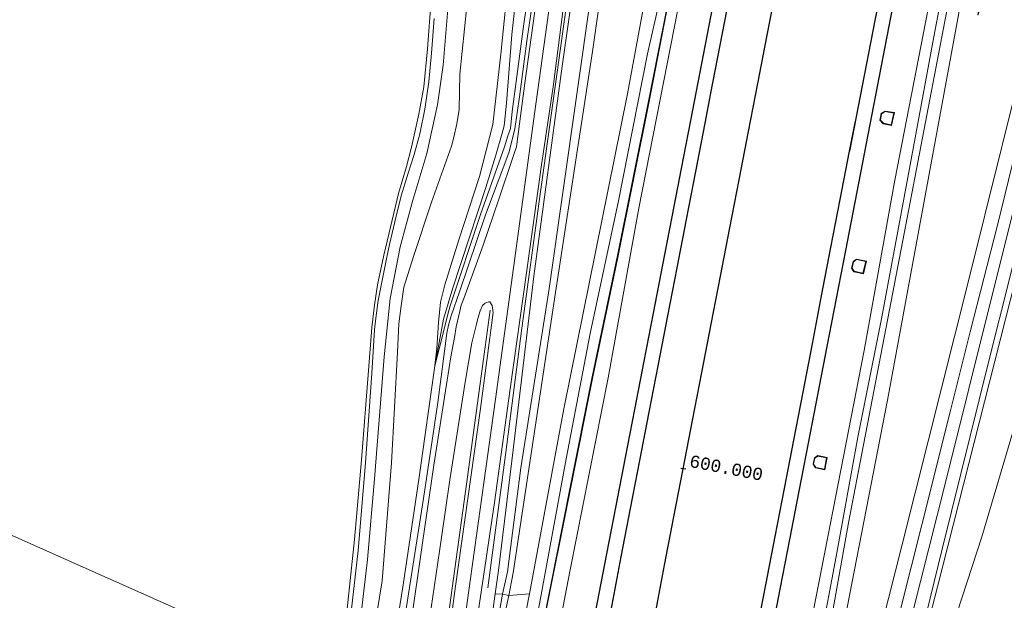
# Model space of a CAD drawing. Extents: x 176032 to 190000, y 318229 to 352878.
# Tile 61 of 184: x 176924 to 177125, y 320336 to 320455. Entities that reach past the tile are written whole.
import ezdxf

# ---------------------------------------------------------------- set-up
doc = ezdxf.new("R2010")
doc.units = 0
for name, color, linetype, lineweight in [('af-b5-muur', 6, 'muur', 18), ('af-bs-haag', 253, 'haag', 18), ('alm-masterstring', 1, 'Continuous', 30), ('bp-b5-bomenstruiken', 253, 'Continuous', 18), ('bp-b5-boom', 253, 'Continuous', 18), ('bp-b5-grasland', 253, 'Continuous', 18), ('dwm-hulplijn', 3, 'Continuous', 30), ('gw-bs-kruinlijn', 253, 'Continuous', 18), ('gw-bs-teenlijn', 253, 'Continuous', 18), ('og-b5-bekleding', 253, 'Continuous', 18), ('og-b5-grond_ingericht', 253, 'Continuous', 18), ('og-b5-water', 253, 'Continuous', 18), ('og-bs-maaiveld', 253, 'Continuous', 18), ('og-bs-terreinafscheiding', 7, 'Continuous', 18), ('SPI DWP', 8, 'Continuous', 30), ('to-xx-view', 1, 'Continuous', 25), ('vh-b5-verh_soort', 253, 'Continuous', 18), ('wh-bs-waterlijn', 253, 'Continuous', 18)]:
    doc.layers.add(name, color=color, linetype=linetype, lineweight=lineweight)
doc.layers.add('viewports', color=7, linetype='Continuous')
doc.styles.add('MSL__001', font='monotxt.shx')
doc.linetypes.add('FENCELINE1', pattern='A,6.35,-2.54,[133,ltypeshp.shx,S=2.54,R=0,X=-2.54,Y=0],-2.54,25.4', length=36.83)
doc.linetypes.add('haag', pattern='A,7,-1.5,[1,RTW.shx,S=0.75,R=45,X=0,Y=0],-1.5', length=10)
doc.linetypes.add('muur', pattern='A,8,-1,[6,RTW.shx,S=0.75,R=90,X=0,Y=0],-1', length=10)

# ---------------------------------------------------------------- blocks, each defined once
blk = doc.blocks.new('x-ref dtb totaal grijs')
at = {"layer": 'af-b5-muur'}
for points in [[(177100.205, 320435.955, 44), (177102.141, 320435.651, 44), (177101.547, 320433.045, 44), (177099.812, 320433.389, 44), (177099.152, 320434.112, 44), (177099.43, 320435.493, 44)], [(177099.864, 320433.481, 45.923), (177101.472, 320433.162, 45.992), (177102.02, 320435.569, 45.962), (177100.225, 320435.851, 45.942), (177099.519, 320435.43, 45.921), (177099.26, 320434.142, 45.923)], [(177094.358, 320405.797, 44), (177096.393, 320405.377, 44), (177095.782, 320402.812, 44), (177093.848, 320403.217, 44), (177093.369, 320403.919, 44), (177093.691, 320405.329, 44)], [(177093.908, 320403.307, 45.983), (177095.708, 320402.93, 46.031), (177096.272, 320405.3, 46.022), (177094.38, 320405.69, 46.018), (177093.78, 320405.269, 46.014), (177093.476, 320403.939, 45.983)], [(177086.467, 320365.734, 44), (177088.376, 320365.388, 44), (177087.931, 320362.855, 44), (177086.029, 320363.249, 44), (177085.541, 320363.982, 44), (177085.806, 320365.304, 44)], [(177086.089, 320363.339, 46.027), (177087.85, 320362.974, 46.022), (177088.261, 320365.308, 46.027), (177086.488, 320365.629, 46.027), (177085.896, 320365.243, 46.027), (177085.647, 320364.003, 46.027)]]:
    blk.add_polyline3d(points, close=True, dxfattribs=at)
at = {"layer": 'af-bs-haag'}
for points in [[(177000.476, 320321.414, 47.611), (177003.342, 320339.764, 48.101), (177006.042, 320356.974, 48.656), (177009.005, 320376.589, 49.19), (177010.864, 320390.689, 49.902), (177011.15, 320392.324, 49.902), (177011.698, 320394.206, 49.902), (177013.431, 320399.115, 50.075), (177018.737, 320414.808, 50.353), (177023.478, 320427.48, 50.826), (177024.15, 320430.081, 50.817), (177024.712, 320432.369, 50.817), (177025.683, 320438.894, 51.026), (177027.245, 320450.723, 51.299), (177029.447, 320465.849, 51.655)], [(177029.839, 320419.014, 50.579), (177035.539, 320459.614, 51.276), (177041.752, 320504.107, 52.636), (177044.077, 320515.867, 52.96), (177045.249, 320520.865, 52.933), (177047.017, 320525.671, 52.953), (177048.912, 320528.818, 52.967), (177052.146, 320532.142, 52.965), (177056.912, 320534.649, 52.917), (177061.251, 320535.562, 53.066), (177070.652, 320534.897, 52.843)], [(177019.222, 320338.788, 48.661), (177022.766, 320365.902, 49.324), (177026.121, 320391.738, 50.172), (177029.839, 320419.014, 50.579)], [(177008.209, 320311.378, 48.023), (177008.499, 320313.538, 47.804), (177011.356, 320334.814, 48.409), (177014.892, 320360.394, 49.216), (177017.399, 320378.954, 49.62), (177019.641, 320395.386, 50.162)], [(177090.355, 320257.685, 47.291), (177096.333, 320281.2, 47.554), (177102.779, 320307.096, 48.153), (177108.828, 320330.868, 48.847), (177110.897, 320338.99, 49.034)]]:
    blk.add_polyline3d(points, dxfattribs=at)
at = {"layer": 'bp-b5-bomenstruiken'}
blk.add_polyline3d([(177126.187, 320498.883, 46.923), (177121.307, 320471.749, 46.303), (177119.119, 320455.477, 46.928), (177123.41, 320466.664, 47.168), (177127.618, 320483.384, 47.224), (177130.167, 320497.59, 47.224), (177134.716, 320496.112, 49.708), (177129.479, 320470.846, 49.282), (177128.396, 320458.961, 49.34), (177134.368, 320481.11, 49.942), (177137.266, 320495.283, 50.099), (177140.74, 320494.154, 52.74), (177131.048, 320456.8, 51.742), (177117.082, 320400.844, 50.18), (177103.612, 320347.384, 48.6), (177096.744, 320320.255, 48.054), (177090.016, 320322.154, 45.401), (177090.091, 320322.54, 45.4), (177100.72, 320377.038, 44.964), (177120.628, 320485.108, 45.05), (177122.737, 320500.004, 44.918)], close=True, dxfattribs=at)
at = {"layer": 'bp-b5-boom'}
for points in [[(177161.162, 320461.12, 46.578), (177156.74, 320442.151, 46.712), (177149.752, 320408.742, 46.812), (177141.143, 320362.801, 46.704), (177130.66, 320312.882, 46.548), (177120.895, 320261.162, 46.252), (177090.355, 320257.685, 47.291), (177097.9, 320274.385, 46.708), (177107.877, 320312.093, 46.76), (177119.969, 320349.189, 46.738), (177132.862, 320392.787, 47.008), (177151.004, 320449.563, 46.83), (177160.243, 320488.038, 46.747)], [(177160.243, 320488.038, 46.747), (177151.004, 320449.563, 46.83), (177132.862, 320392.787, 47.008), (177119.969, 320349.189, 46.738), (177107.877, 320312.093, 46.76), (177097.9, 320274.385, 46.708), (177090.355, 320257.685, 47.291), (177096.333, 320281.2, 47.554), (177102.779, 320307.096, 48.153), (177108.828, 320330.868, 48.847), (177110.897, 320338.99, 49.034), (177126.858, 320401.849, 50.739), (177140.832, 320456.456, 51.972)]]:
    blk.add_polyline3d(points, dxfattribs=at)
for points in [[(177048.01, 320510.078, 49.919), (177040.185, 320459.55, 49.911), (177031.618, 320399.347, 49.025), (177025.944, 320363.228, 47.237), (177023.175, 320342.054, 46.739), (177022.167, 320337.506, 46.986), (177020.71, 320337.548, 47.711), (177021.364, 320342.326, 47.615), (177024.333, 320366.953, 49.182), (177028.557, 320402.341, 50.184), (177034.367, 320445.13, 51.108), (177040.614, 320489.01, 52.102), (177043.094, 320505.786, 52.228), (177044.101, 320510.331, 52.302)], [(177049.482, 320509.93, 49.902), (177046.322, 320488.706, 50.071), (177040.559, 320448.108, 50.466), (177033.007, 320399.016, 49.494), (177024.349, 320341.877, 46.754), (177023.506, 320337.234, 46.613), (177022.167, 320337.506, 46.986), (177023.175, 320342.054, 46.739), (177025.944, 320363.228, 47.237), (177031.618, 320399.347, 49.025), (177040.185, 320459.55, 49.911), (177048.01, 320510.078, 49.919)], [(177055.232, 320509.497, 47.138), (177058.809, 320509.227, 46.973), (177052.815, 320467.503, 45.011), (177047.661, 320439.467, 45.033), (177034.716, 320375.285, 45.081), (177028.375, 320341.272, 45.142), (177027.672, 320337.547, 45.235), (177023.506, 320337.234, 46.613), (177024.349, 320341.877, 46.754), (177033.007, 320399.016, 49.494), (177040.559, 320448.108, 50.466), (177046.322, 320488.706, 50.071), (177049.482, 320509.93, 49.902)]]:
    blk.add_polyline3d(points, close=True, dxfattribs=at)
at = {"layer": 'bp-b5-grasland'}
for points in [[(177008.277, 320454.853, 44.287), (177007.712, 320447.778, 44.365), (177007.154, 320441.934, 44.347), (177006.346, 320436.347, 44.313), (177005.354, 320431.346, 44.352), (177004.18, 320427.145, 44.356), (177002.942, 320423.337, 44.365), (177001.493, 320418.677, 44.33), (177000.5, 320414.536, 44.53), (176999.151, 320408.791, 44.482), (176998.594, 320406.199, 44.465), (176997.535, 320400.739, 44.456), (176996.839, 320397.342, 44.456), (176996.325, 320393.771, 44.456), (176996.108, 320391.397, 44.482), (176995.566, 320382.516, 44.473), (176994.237, 320364.288, 44.417), (176992.722, 320346.42, 44.508), (176991.293, 320333.889, 44.308)], [(176990.4, 320333.211, 44.434), (176992.018, 320348.656, 44.413), (176993.442, 320364.864, 44.447), (176994.837, 320383.111, 44.525), (176995.518, 320391.855, 44.543), (176996.061, 320396.428, 44.525), (176996.704, 320400.581, 44.525), (176997.991, 320406.576, 44.525), (177000.942, 320419.16, 44.469), (177002.578, 320424.639, 44.469), (177003.609, 320428.615, 44.469), (177005.096, 320435.312, 44.491), (177006.115, 320440.913, 44.443), (177006.88, 320448.63, 44.391), (177007.654, 320458.74, 44.374)], [(177029.041, 320458.3, 51.577), (177026.737, 320441.645, 51.273), (177025.081, 320429.224, 50.909), (177025.009, 320428.706, 50.897), (177024.515, 320427.087, 50.735), (177021.463, 320418.016, 50.509), (177018.239, 320408.657, 50.154), (177014.301, 320397.778, 50.171), (177013.756, 320396.43, 50.214), (177013.473, 320395.173, 50.075), (177012.739, 320391.965, 50.054), (177012.363, 320389.802, 49.95), (177011.614, 320385.892, 49.858), (177008.202, 320363.807, 49.195), (177005.875, 320347.968, 48.439), (177003.348, 320330.454, 47.706)], [(177000.002, 320327.427, 47.19), (177001.94, 320339.392, 48.04), (177005.173, 320361.367, 48.431), (177008.412, 320384.046, 49.268), (177010.082, 320390.724, 50.149), (177010.992, 320394.332, 50.146), (177011.483, 320396.248, 50.145), (177017.687, 320414.867, 50.449), (177022.581, 320428.706, 50.83), (177023.27, 320430.939, 51.008), (177023.798, 320432.441, 50.998), (177024.162, 320435.899, 51.021), (177026.531, 320453.715, 51.282), (177029.543, 320474.193, 52.028)], [(177016.305, 320471.296, 44.556), (177013.456, 320443.493, 44.742), (177013.368, 320436.295, 44.664), (177012.893, 320433.365, 44.664), (177012.226, 320430.635, 44.664), (177011.815, 320428.811, 44.669), (177007.672, 320417.412, 44.638), (177004.069, 320406.546, 44.617), (177002.067, 320400.051, 44.617), (177001.488, 320396.289, 44.617), (177001.033, 320392.62, 44.617), (177000.75, 320386.861, 44.63), (176999.577, 320364.275, 44.577), (176997.61, 320340.223, 44.504), (176994.456, 320320.687, 44.682)], [(176993.422, 320334.084, 44.385), (176994.682, 320344.569, 44.629), (176996.095, 320360.988, 44.642), (176998.065, 320385.851, 44.683), (176999.241, 320397.762, 44.805), (177001.309, 320408.267, 44.771), (177003.888, 320417.774, 44.656), (177006.764, 320427.343, 44.588), (177008.96, 320437.254, 44.683), (177010.113, 320445.293, 44.778), (177011.141, 320458.394, 44.345)], [(176994.456, 320320.687, 44.682), (176997.61, 320340.223, 44.504), (176999.577, 320364.275, 44.577), (177000.75, 320386.861, 44.63), (177001.033, 320392.62, 44.617), (177001.488, 320396.289, 44.617), (177002.067, 320400.051, 44.617), (177004.069, 320406.546, 44.617), (177007.672, 320417.412, 44.638), (177011.815, 320428.811, 44.669), (177012.226, 320430.635, 44.664), (177012.893, 320433.365, 44.664), (177013.368, 320436.295, 44.664), (177013.456, 320443.493, 44.742), (177016.305, 320471.296, 44.556)], [(177023.845, 320467.121, 49.746), (177021.859, 320447.579, 49.659), (177020.239, 320433.239, 49.759), (177017.474, 320422.638, 49.685), (177013.246, 320409.746, 49.589), (177010.434, 320400.549, 49.776), (177009.547, 320396.996, 49.824), (177009.108, 320392.889, 49.845), (177008.782, 320387.614, 49.806), (177008.412, 320384.046, 49.268), (177005.173, 320361.367, 48.431), (177001.94, 320339.392, 48.04), (177000.002, 320327.427, 47.19)], [(177026.649, 320474.8, 50.24), (177024.109, 320451.601, 50.162), (177022.985, 320437.608, 50.249), (177022.555, 320432.954, 50.232), (177022.138, 320431.444, 50.258), (177020.82, 320426.985, 50.236), (177018.785, 320420.416, 50.258), (177012.074, 320399.932, 49.906), (177010.138, 320393.574, 49.919), (177008.412, 320384.046, 49.268), (177008.782, 320387.614, 49.806), (177009.108, 320392.889, 49.845), (177009.547, 320396.996, 49.824), (177010.434, 320400.549, 49.776), (177013.246, 320409.746, 49.589), (177017.474, 320422.638, 49.685), (177020.239, 320433.239, 49.759), (177021.859, 320447.579, 49.659), (177023.845, 320467.121, 49.746)], [(177029.543, 320474.193, 52.028), (177026.531, 320453.715, 51.282), (177024.162, 320435.899, 51.021), (177023.798, 320432.441, 50.998), (177023.27, 320430.939, 51.008), (177022.581, 320428.706, 50.83), (177017.687, 320414.867, 50.449), (177011.483, 320396.248, 50.145), (177010.992, 320394.332, 50.146), (177010.082, 320390.724, 50.149), (177008.412, 320384.046, 49.268), (177010.138, 320393.574, 49.919), (177012.074, 320399.932, 49.906), (177018.785, 320420.416, 50.258), (177020.82, 320426.985, 50.236), (177022.138, 320431.444, 50.258), (177022.555, 320432.954, 50.232), (177022.985, 320437.608, 50.249), (177024.109, 320451.601, 50.162), (177026.649, 320474.8, 50.24)], [(177040.614, 320489.01, 52.102), (177034.367, 320445.13, 51.108), (177028.557, 320402.341, 50.184), (177024.333, 320366.953, 49.182), (177021.364, 320342.326, 47.615), (177020.71, 320337.548, 47.711), (177015.986, 320303.457, 47.012), (177014.487, 320304.854, 47.901), (177013.304, 320305.931, 47.967), (177017.412, 320335.198, 48.696), (177020.521, 320356.161, 49.164), (177023.718, 320379.345, 49.837), (177027.074, 320403.01, 50.405), (177030.049, 320424.508, 50.878), (177032.498, 320440.883, 51.195), (177035.476, 320463.725, 51.707)], [(177140.832, 320456.456, 51.972), (177126.858, 320401.849, 50.739), (177110.897, 320338.99, 49.034), (177108.828, 320330.868, 48.847), (177102.779, 320307.096, 48.153), (177096.333, 320281.2, 47.554), (177090.355, 320257.685, 47.291), (177089.511, 320257.743, 47.269), (177095.64, 320282.375, 47.771), (177101.599, 320305.857, 48.092), (177106.944, 320326.687, 48.539), (177111.84, 320346.691, 49.225), (177121.335, 320384.791, 50.292), (177125.728, 320402.306, 50.644), (177130.58, 320421.678, 51.191), (177138.008, 320451.071, 51.82), (177142.207, 320467.867, 52.414)], [(177140.014, 320480.513, 52.488), (177133.122, 320453.304, 51.863), (177126.903, 320428.011, 51.169), (177123.125, 320412.719, 50.692), (177117.542, 320390.953, 50.366), (177113.524, 320374.681, 49.967), (177107.691, 320351.61, 49.442), (177101.246, 320326.046, 48.843), (177097.788, 320311.877, 48.188), (177093.737, 320295.513, 47.823), (177088.731, 320275.661, 47.524), (177084.8, 320260.071, 47.452), (177083.24, 320259.597, 47.175), (177081.232, 320258.987, 46.819), (177096.744, 320320.255, 48.054), (177103.612, 320347.384, 48.6), (177117.082, 320400.844, 50.18), (177131.048, 320456.8, 51.742)]]:
    blk.add_polyline3d(points, dxfattribs=at)
for points in [[(177062.616, 320516.315, 46.144), (177063.812, 320516.043, 45.5), (177062.56, 320509.198, 45.5), (177065.008, 320508.75, 45.003), (177061.232, 320491.025, 44.994), (177056.29, 320467.727, 44.942), (177051.726, 320447.645, 44.907), (177045.833, 320417.666, 44.916), (177040.097, 320390.61, 44.92), (177035.192, 320365.105, 44.929), (177030.687, 320340.702, 44.977), (177027.432, 320323.056, 45.003), (177023.021, 320301.349, 45.037), (177020.796, 320302.583, 45.142), (177027.672, 320337.547, 45.235), (177028.375, 320341.272, 45.142), (177034.716, 320375.285, 45.081), (177047.661, 320439.467, 45.033), (177052.815, 320467.503, 45.011), (177058.809, 320509.227, 46.973), (177060.734, 320514.159, 46.973), (177062.878, 320525.005, 47.078), (177064.478, 320525.516, 46.358)], [(177066.098, 320508.551, 44.269), (177060.514, 320479.792, 44.226), (177055.9, 320457.941, 44.252), (177051.995, 320437.949, 44.287), (177045.657, 320406.497, 44.291), (177040.505, 320381.817, 44.248), (177036.017, 320359.31, 44.261), (177030.514, 320331.891, 44.269), (177026.281, 320309.016, 44.308), (177024.294, 320299.204, 44.305), (177023.021, 320301.349, 45.037), (177027.432, 320323.056, 45.003), (177030.687, 320340.702, 44.977), (177035.192, 320365.105, 44.929), (177040.097, 320390.61, 44.92), (177045.833, 320417.666, 44.916), (177051.726, 320447.645, 44.907), (177056.29, 320467.727, 44.942), (177061.232, 320491.025, 44.994), (177065.008, 320508.75, 45.003)], [(177066.194, 320508.534, 44.289), (177060.61, 320479.772, 44.246), (177055.996, 320457.921, 44.272), (177052.091, 320437.929, 44.307), (177045.753, 320406.477, 44.311), (177040.601, 320381.797, 44.268), (177036.113, 320359.29, 44.281), (177030.61, 320331.873, 44.289), (177026.377, 320308.998, 44.328), (177024.383, 320299.15, 44.325), (177024.294, 320299.204, 44.305), (177026.281, 320309.016, 44.308), (177030.514, 320331.891, 44.269), (177036.017, 320359.31, 44.261), (177040.505, 320381.817, 44.248), (177045.657, 320406.497, 44.291), (177051.995, 320437.949, 44.287), (177055.9, 320457.941, 44.252), (177060.514, 320479.792, 44.226), (177066.098, 320508.551, 44.269)], [(177121.394, 320507.096, 44.234), (177122.593, 320506.909, 44.825), (177113.988, 320462.537, 44.952), (177103.528, 320407.803, 44.959), (177092.737, 320352.034, 44.929), (177087.555, 320323.071, 44.959), (177080.548, 320287.023, 44.929), (177074.563, 320256.217, 45.027), (177073.608, 320257.362, 44.507), (177073.51, 320257.382, 44.499), (177076.793, 320272.764, 44.368), (177080.865, 320294.845, 44.198), (177084.396, 320312.663, 44.255), (177086.937, 320327.549, 44.211), (177090.209, 320345.2, 44.19), (177094.685, 320369.487, 44.198), (177099.468, 320393.606, 44.185), (177104.85, 320422.413, 44.233), (177109.951, 320450.007, 44.246), (177115.059, 320476.979, 44.207), (177120.628, 320502.935, 44.21), (177119.82, 320503.3, 44.204), (177121.311, 320507.109, 44.177)], [(177123.691, 320506.738, 44.858), (177122.737, 320500.004, 44.918), (177120.628, 320485.108, 45.05), (177100.72, 320377.038, 44.964), (177090.091, 320322.54, 45.4), (177090.016, 320322.154, 45.401), (177084.63, 320291.814, 45.367), (177078.086, 320258.098, 45.408), (177074.563, 320256.217, 45.027), (177080.548, 320287.023, 44.929), (177087.555, 320323.071, 44.959), (177092.737, 320352.034, 44.929), (177103.528, 320407.803, 44.959), (177113.988, 320462.537, 44.952), (177122.593, 320506.909, 44.825)], [(177004.742, 320317.776, 47.732), (177005.777, 320322.525, 47.823), (177007.3, 320332.38, 48.153), (177009.709, 320348.613, 48.4), (177011.464, 320360.836, 49.056), (177014.576, 320380.714, 49.724), (177015.926, 320388.716, 49.832), (177016.857, 320392.567, 50.036), (177017.138, 320393.719, 50.036), (177017.604, 320395.258, 50.123), (177018.103, 320396.372, 50.18), (177018.648, 320396.812, 50.193), (177019.319, 320397.087, 50.201), (177019.627, 320397.084, 50.232), (177020.085, 320396.348, 50.245), (177020.29, 320394.908, 50.132), (177017.716, 320375.334, 49.572), (177012.616, 320339.167, 48.73), (177009.075, 320312.888, 47.815), (177008.499, 320313.538, 47.804)], [(177022.167, 320337.506, 46.986), (177020.748, 320329.197, 46.66), (177016.762, 320305.751, 46.578), (177021.139, 320326.589, 46.643), (177023.506, 320337.234, 46.613), (177027.672, 320337.547, 45.235), (177020.796, 320302.583, 45.142), (177015.986, 320303.457, 47.012), (177020.71, 320337.548, 47.711)], [(177023.506, 320337.234, 46.613), (177021.139, 320326.589, 46.643), (177016.762, 320305.751, 46.578), (177020.748, 320329.197, 46.66), (177022.167, 320337.506, 46.986)]]:
    blk.add_polyline3d(points, close=True, dxfattribs=at)
at = {"layer": 'gw-bs-kruinlijn'}
for points in [[(177008.412, 320384.046, 49.268), (177008.782, 320387.614, 49.806), (177009.108, 320392.889, 49.845), (177009.547, 320396.996, 49.824), (177010.434, 320400.549, 49.776), (177013.246, 320409.746, 49.589), (177017.474, 320422.638, 49.685), (177020.239, 320433.239, 49.759), (177021.859, 320447.579, 49.659), (177023.845, 320467.121, 49.746)], [(177008.412, 320384.046, 49.268), (177010.082, 320390.724, 50.149), (177010.992, 320394.332, 50.146), (177011.483, 320396.248, 50.145), (177017.687, 320414.867, 50.449), (177022.581, 320428.706, 50.83), (177023.27, 320430.939, 51.008), (177023.798, 320432.441, 50.998), (177024.162, 320435.899, 51.021), (177026.531, 320453.715, 51.282), (177029.543, 320474.193, 52.028), (177031.504, 320491.439, 52.18), (177033.259, 320503.226, 52.171), (177033.335, 320505.506, 52.171), (177033.064, 320507.606, 52.189), (177031.183, 320520.814, 51.003), (177031.259, 320529.412, 50.707), (177031.924, 320533.149, 49.863), (177033.94, 320539.029, 49.824), (177037.15, 320545.721, 49.464)], [(177123.9, 320528.922, 53.208), (177131.772, 320526.974, 53.208), (177136.233, 320525.149, 53.208), (177141.296, 320521.657, 53.226), (177144.207, 320518.067, 53.243), (177145.855, 320514.649, 53.226), (177147.2, 320510.181, 53.2), (177147.696, 320503.197, 53.1), (177146.679, 320497.264, 53.052), (177144.611, 320488.786, 52.913), (177133.412, 320443.668, 51.789), (177122.007, 320398.169, 50.596), (177112.587, 320360.506, 49.754), (177098.76, 320305.672, 48.37), (177089.187, 320267.296, 47.537), (177087.237, 320259.615, 47.459)], [(177011.124, 320308.367, 48.129), (177012.23, 320316.166, 48.014), (177015.665, 320340.687, 48.669), (177020.727, 320377.255, 49.537), (177025.12, 320408.994, 50.384), (177028.7, 320435.399, 51.204), (177032.596, 320463.391, 51.573), (177037.316, 320498.026, 52.371), (177040.365, 320518.304, 52.775)], [(177074.563, 320256.217, 45.027), (177080.548, 320287.023, 44.929), (177087.555, 320323.071, 44.959), (177092.737, 320352.034, 44.929), (177103.528, 320407.803, 44.959), (177113.988, 320462.537, 44.952), (177122.593, 320506.909, 44.825), (177124.259, 320515.424, 44.888)], [(177021.364, 320342.326, 47.615), (177024.333, 320366.953, 49.182), (177028.557, 320402.341, 50.184), (177034.367, 320445.13, 51.108), (177040.614, 320489.01, 52.102), (177043.094, 320505.786, 52.228), (177044.101, 320510.331, 52.302)], [(177049.482, 320509.93, 49.902), (177046.322, 320488.706, 50.071), (177040.559, 320448.108, 50.466), (177033.007, 320399.016, 49.494), (177024.349, 320341.877, 46.754)], [(177065.008, 320508.75, 45.003), (177061.232, 320491.025, 44.994), (177056.29, 320467.727, 44.942), (177051.726, 320447.645, 44.907), (177045.833, 320417.666, 44.916), (177040.097, 320390.61, 44.92), (177035.192, 320365.105, 44.929), (177030.687, 320340.702, 44.977), (177027.432, 320323.056, 45.003), (177023.021, 320301.349, 45.037)], [(177150.948, 320496.901, 53.143), (177140.832, 320456.456, 51.972), (177126.858, 320401.849, 50.739), (177110.897, 320338.99, 49.034)], [(177096.744, 320320.255, 48.054), (177103.612, 320347.384, 48.6), (177117.082, 320400.844, 50.18), (177131.048, 320456.8, 51.742), (177140.74, 320494.154, 52.74)], [(176998.664, 320319.491, 46.536), (176998.976, 320321.22, 46.626), (176999.344, 320323.149, 46.882), (177000.002, 320327.427, 47.19), (177001.94, 320339.392, 48.04), (177005.173, 320361.367, 48.431), (177008.412, 320384.046, 49.268)], [(177021.364, 320342.326, 47.615), (177020.71, 320337.548, 47.711), (177015.986, 320303.457, 47.012)], [(177024.349, 320341.877, 46.754), (177023.506, 320337.234, 46.613), (177021.139, 320326.589, 46.643), (177016.762, 320305.751, 46.578)]]:
    blk.add_polyline3d(points, dxfattribs=at)
at = {"layer": 'gw-bs-teenlijn'}
for points in [[(176994.456, 320320.687, 44.682), (176997.61, 320340.223, 44.504), (176999.577, 320364.275, 44.577), (177000.75, 320386.861, 44.63), (177001.033, 320392.62, 44.617), (177001.488, 320396.289, 44.617), (177002.067, 320400.051, 44.617), (177004.069, 320406.546, 44.617), (177007.672, 320417.412, 44.638), (177011.815, 320428.811, 44.669), (177012.226, 320430.635, 44.664), (177012.893, 320433.365, 44.664), (177013.368, 320436.295, 44.664), (177013.456, 320443.493, 44.742), (177016.305, 320471.296, 44.556)], [(177008.412, 320384.046, 49.268), (177010.138, 320393.574, 49.919), (177012.074, 320399.932, 49.906), (177018.785, 320420.416, 50.258), (177020.82, 320426.985, 50.236), (177022.138, 320431.444, 50.258), (177022.555, 320432.954, 50.232), (177022.985, 320437.608, 50.249), (177024.109, 320451.601, 50.162), (177026.649, 320474.8, 50.24), (177029.078, 320498.592, 50.175), (177029.342, 320500.506, 50.175), (177029.525, 320503.672, 50.242), (177029.598, 320506.112, 50.271), (177028.747, 320516.504, 50.075), (177028.288, 320521.072, 49.919), (177028.428, 320525.127, 49.75), (177028.696, 320526.923, 49.656), (177028.946, 320528.487, 49.602), (177029.751, 320531.675, 49.574), (177030.957, 320535.296, 49.509), (177034.048, 320541.707, 49.354), (177037.15, 320545.721, 49.464)], [(177135.978, 320541.637, 46.782), (177143.94, 320539.821, 46.791), (177150.268, 320536.139, 46.791), (177154.843, 320531.957, 46.786), (177159.226, 320526.98, 46.786), (177161.889, 320519.7, 46.795), (177163.722, 320511.849, 46.747), (177163.914, 320501.511, 46.751), (177160.243, 320488.038, 46.747), (177151.004, 320449.563, 46.83), (177132.862, 320392.787, 47.008), (177119.969, 320349.189, 46.738), (177107.877, 320312.093, 46.76), (177097.9, 320274.385, 46.708), (177090.355, 320257.685, 47.291)], [(177023.175, 320342.054, 46.739), (177025.944, 320363.228, 47.237), (177031.618, 320399.347, 49.025), (177040.185, 320459.55, 49.911), (177048.01, 320510.078, 49.919)], [(177024.294, 320299.204, 44.305), (177026.281, 320309.016, 44.308), (177030.514, 320331.891, 44.269), (177036.017, 320359.31, 44.261), (177040.505, 320381.817, 44.248), (177045.657, 320406.497, 44.291), (177051.995, 320437.949, 44.287), (177055.9, 320457.941, 44.252), (177060.514, 320479.792, 44.226), (177066.098, 320508.551, 44.269)], [(177028.375, 320341.272, 45.142), (177034.716, 320375.285, 45.081), (177047.661, 320439.467, 45.033), (177052.815, 320467.503, 45.011), (177058.809, 320509.227, 46.973)], [(177122.737, 320500.004, 44.918), (177120.628, 320485.108, 45.05), (177100.72, 320377.038, 44.964), (177090.091, 320322.54, 45.4), (177090.016, 320322.154, 45.401)], [(177016.762, 320305.751, 46.578), (177020.748, 320329.197, 46.66), (177022.167, 320337.506, 46.986), (177023.175, 320342.054, 46.739)], [(177020.796, 320302.583, 45.142), (177027.672, 320337.547, 45.235), (177028.375, 320341.272, 45.142)]]:
    blk.add_polyline3d(points, dxfattribs=at)
at = {"layer": 'og-b5-bekleding'}
blk.add_polyline3d([(177067.949, 320508.213, 43.984), (177067.941, 320508.164, 43.984), (177066.776, 320500.303, 43.979), (177057.96, 320456.637, 43.983), (177049.989, 320416.181, 43.983), (177043.752, 320381.572, 43.996), (177036.018, 320342.435, 44.022), (177029.499, 320308.945, 44.026), (177027.237, 320297.403, 44.039), (177024.383, 320299.15, 44.325), (177026.377, 320308.998, 44.328), (177030.61, 320331.873, 44.289), (177036.113, 320359.29, 44.281), (177040.601, 320381.797, 44.268), (177045.753, 320406.477, 44.311), (177052.091, 320437.929, 44.307), (177055.996, 320457.921, 44.272), (177060.61, 320479.772, 44.246), (177066.194, 320508.534, 44.289)], close=True, dxfattribs=at)
blk.add_polyline3d([(177115.059, 320476.979, 44.207), (177109.951, 320450.007, 44.246), (177104.85, 320422.413, 44.233), (177099.468, 320393.606, 44.185), (177094.685, 320369.487, 44.198), (177090.209, 320345.2, 44.19), (177086.937, 320327.549, 44.211), (177084.396, 320312.663, 44.255), (177080.865, 320294.845, 44.198), (177076.793, 320272.764, 44.368), (177073.51, 320257.382, 44.499), (177071.066, 320257.593, 44.019), (177072.892, 320268.407, 44.022), (177075.542, 320281.259, 44.013), (177077.76, 320292.835, 44.022), (177083.161, 320321.775, 43.992), (177089.11, 320352.008, 43.979), (177095.919, 320387.155, 43.966), (177102.191, 320421.885, 43.966), (177108.979, 320456.805, 43.953)], dxfattribs=at)
at = {"layer": 'og-b5-grond_ingericht'}
for points in [[(177007.654, 320458.74, 44.374), (177006.88, 320448.63, 44.391), (177006.115, 320440.913, 44.443), (177005.096, 320435.312, 44.491), (177003.609, 320428.615, 44.469), (177002.578, 320424.639, 44.469), (177000.942, 320419.16, 44.469), (176997.991, 320406.576, 44.525), (176996.704, 320400.581, 44.525), (176996.061, 320396.428, 44.525), (176995.518, 320391.855, 44.543), (176994.837, 320383.111, 44.525), (176993.442, 320364.864, 44.447), (176992.018, 320348.656, 44.413), (176990.4, 320333.211, 44.434), (176989.095, 320325.527, 44.564), (176987.89, 320320.156, 44.604), (176688.09, 320453.692, 44.786)], [(176688.09, 320453.692, 44.786), (176987.89, 320320.156, 44.604), (176985.993, 320314.067, 44.718), (176983.538, 320309.068, 44.727), (176981.697, 320305.896, 44.727), (176979.441, 320302.842, 44.727), (176976.529, 320299.651, 44.727), (176973.016, 320296.795, 44.753), (176969.24, 320294.892, 44.762), (176963.873, 320292.852, 44.762), (176956.985, 320290.98, 44.857), (176946.872, 320288.785, 44.93), (176945.105, 320288.161, 45.047), (176942.616, 320286.685, 45.052), (176938.389, 320285.204, 45.052), (176935.252, 320284.876, 45.052), (176913.698, 320286.265, 45.091)]]:
    blk.add_polyline3d(points, dxfattribs=at)
at = {"layer": 'og-b5-water'}
blk.add_polyline3d([(177108.979, 320456.805, 43.953), (177102.191, 320421.885, 43.966), (177095.919, 320387.155, 43.966), (177089.11, 320352.008, 43.979), (177083.161, 320321.775, 43.992), (177077.76, 320292.835, 44.022), (177075.542, 320281.259, 44.013), (177072.892, 320268.407, 44.022), (177071.066, 320257.593, 44.019), (177027.237, 320297.403, 44.039), (177029.499, 320308.945, 44.026), (177036.018, 320342.435, 44.022), (177043.752, 320381.572, 43.996), (177049.989, 320416.181, 43.983), (177057.96, 320456.637, 43.983)], dxfattribs=at)
for points in [[(177099.812, 320433.389, 44), (177101.547, 320433.045, 44), (177102.141, 320435.651, 44), (177100.205, 320435.955, 44), (177099.43, 320435.493, 44), (177099.152, 320434.112, 44)], [(177093.848, 320403.217, 44), (177095.782, 320402.812, 44), (177096.393, 320405.377, 44), (177094.358, 320405.797, 44), (177093.691, 320405.329, 44), (177093.369, 320403.919, 44)], [(177086.029, 320363.249, 44), (177087.931, 320362.855, 44), (177088.376, 320365.388, 44), (177086.467, 320365.734, 44), (177085.806, 320365.304, 44), (177085.541, 320363.982, 44)]]:
    blk.add_polyline3d(points, close=True, dxfattribs=at)
at = {"layer": 'og-bs-maaiveld'}
for points in [[(177101.472, 320433.162, 45.992), (177102.02, 320435.569, 45.962), (177100.225, 320435.851, 45.942), (177099.519, 320435.43, 45.921), (177099.26, 320434.142, 45.923), (177099.864, 320433.481, 45.923), (177101.472, 320433.162, 45.992)], [(177095.708, 320402.93, 46.031), (177096.272, 320405.3, 46.022), (177094.38, 320405.69, 46.018), (177093.78, 320405.269, 46.014), (177093.476, 320403.939, 45.983), (177093.908, 320403.307, 45.983), (177095.708, 320402.93, 46.031)], [(177088.261, 320365.308, 46.027), (177086.488, 320365.629, 46.027), (177085.896, 320365.243, 46.027), (177085.647, 320364.003, 46.027), (177086.089, 320363.339, 46.027), (177087.85, 320362.974, 46.022), (177088.261, 320365.308, 46.027)]]:
    blk.add_polyline3d(points, dxfattribs=at)
at = {"layer": 'og-bs-terreinafscheiding'}
for points in [[(176988.833, 320320.561, 44.569), (176989.995, 320326.294, 44.586), (176991.293, 320333.889, 44.308), (176992.722, 320346.42, 44.508), (176994.237, 320364.288, 44.417), (176995.566, 320382.516, 44.473), (176996.108, 320391.397, 44.482), (176996.325, 320393.771, 44.456), (176996.839, 320397.342, 44.456), (176997.535, 320400.739, 44.456), (176998.594, 320406.199, 44.465), (176999.151, 320408.791, 44.482), (177000.5, 320414.536, 44.53), (177001.493, 320418.677, 44.33), (177002.942, 320423.337, 44.365), (177004.18, 320427.145, 44.356), (177005.354, 320431.346, 44.352), (177006.346, 320436.347, 44.313), (177007.154, 320441.934, 44.347), (177007.712, 320447.778, 44.365), (177008.277, 320454.853, 44.287)], [(177011.141, 320458.394, 44.345), (177010.113, 320445.293, 44.778), (177008.96, 320437.254, 44.683), (177006.764, 320427.343, 44.588), (177003.888, 320417.774, 44.656), (177001.309, 320408.267, 44.771), (176999.241, 320397.762, 44.805), (176998.065, 320385.851, 44.683), (176996.095, 320360.988, 44.642), (176994.682, 320344.569, 44.629), (176993.422, 320334.084, 44.385), (176991.293, 320320.31, 44.569)], [(176987.89, 320320.156, 44.604), (176989.095, 320325.527, 44.564), (176990.4, 320333.211, 44.434), (176992.018, 320348.656, 44.413), (176993.442, 320364.864, 44.447), (176994.837, 320383.111, 44.525), (176995.518, 320391.855, 44.543), (176996.061, 320396.428, 44.525), (176996.704, 320400.581, 44.525), (176997.991, 320406.576, 44.525), (177000.942, 320419.16, 44.469), (177002.578, 320424.639, 44.469), (177003.609, 320428.615, 44.469), (177005.096, 320435.312, 44.491), (177006.115, 320440.913, 44.443), (177006.88, 320448.63, 44.391), (177007.654, 320458.74, 44.374)], [(177068.652, 320537.061, 53.148), (177064.398, 320537.234, 52.996), (177060.868, 320536.957, 52.974), (177057.268, 320535.774, 52.831), (177053.02, 320533.827, 52.874), (177051.803, 320532.773, 52.874), (177049.292, 320529.928, 52.779), (177046.779, 320526.307, 52.766), (177045.004, 320522.235, 52.761), (177043.726, 320517.489, 52.77), (177041.705, 320507.647, 52.436), (177038.511, 320485.759, 52.176), (177035.476, 320463.725, 51.707), (177032.498, 320440.883, 51.195), (177030.049, 320424.508, 50.878), (177027.074, 320403.01, 50.405), (177023.718, 320379.345, 49.837), (177020.521, 320356.161, 49.164), (177017.412, 320335.198, 48.696), (177013.304, 320305.931, 47.967)], [(177132.675, 320529.782, 53.311), (177138.9, 320527.716, 53.341), (177142.899, 320525.078, 53.217), (177145.969, 320521.666, 53.148), (177147.722, 320518.923, 53.182), (177149.245, 320515.788, 53.326), (177150.89, 320510.85, 53.269), (177151.366, 320507.644, 53.234), (177151.212, 320505.227, 53.23), (177147.517, 320489.056, 52.892), (177142.207, 320467.867, 52.414), (177138.008, 320451.071, 51.82), (177130.58, 320421.678, 51.191), (177125.728, 320402.306, 50.644), (177121.335, 320384.791, 50.292), (177111.84, 320346.691, 49.225), (177106.944, 320326.687, 48.539), (177101.599, 320305.857, 48.092), (177095.64, 320282.375, 47.771), (177089.511, 320257.743, 47.269)], [(177084.8, 320260.071, 47.452), (177088.731, 320275.661, 47.524), (177093.737, 320295.513, 47.823), (177097.788, 320311.877, 48.188), (177101.246, 320326.046, 48.843), (177107.691, 320351.61, 49.442), (177113.524, 320374.681, 49.967), (177117.542, 320390.953, 50.366), (177123.125, 320412.719, 50.692), (177126.903, 320428.011, 51.169), (177133.122, 320453.304, 51.863), (177140.014, 320480.513, 52.488), (177141.995, 320489.264, 52.761), (177142.739, 320492.652, 52.683), (177143.171, 320494.946, 52.779), (177143.742, 320498.003, 52.718), (177144.416, 320502.615, 52.844), (177144.443, 320505.626, 52.887), (177144.05, 320509.383, 52.935), (177142.867, 320513.282, 52.978), (177140.293, 320517.535, 53.013), (177137.68, 320520.169, 52.983), (177134.805, 320522.416, 52.991), (177131.44, 320523.946, 53.052)], [(177024.383, 320299.15, 44.325), (177026.377, 320308.998, 44.328), (177030.61, 320331.873, 44.289), (177036.113, 320359.29, 44.281), (177040.601, 320381.797, 44.268), (177045.753, 320406.477, 44.311), (177052.091, 320437.929, 44.307), (177055.996, 320457.921, 44.272), (177060.61, 320479.772, 44.246), (177066.194, 320508.534, 44.289)], [(177073.51, 320257.382, 44.499), (177076.793, 320272.764, 44.368), (177080.865, 320294.845, 44.198), (177084.396, 320312.663, 44.255), (177086.937, 320327.549, 44.211), (177090.209, 320345.2, 44.19), (177094.685, 320369.487, 44.198), (177099.468, 320393.606, 44.185), (177104.85, 320422.413, 44.233), (177109.951, 320450.007, 44.246), (177115.059, 320476.979, 44.207), (177120.628, 320502.935, 44.21), (177119.82, 320503.3, 44.204), (177121.311, 320507.109, 44.177)], [(177025.009, 320428.706, 50.897), (177025.081, 320429.224, 50.909), (177026.737, 320441.645, 51.273), (177029.041, 320458.3, 51.577), (177031.158, 320473.537, 51.915), (177033.353, 320489.812, 52.319), (177035.192, 320502.802, 52.464)], [(177000.825, 320317.333, 47.467), (177001.596, 320320.537, 47.537), (177002.572, 320325.567, 47.606), (177003.348, 320330.454, 47.706), (177005.875, 320347.968, 48.439), (177008.202, 320363.807, 49.195), (177011.614, 320385.892, 49.858), (177012.363, 320389.802, 49.95), (177012.739, 320391.965, 50.054), (177013.473, 320395.173, 50.075), (177013.756, 320396.43, 50.214), (177014.301, 320397.778, 50.171), (177018.239, 320408.657, 50.154), (177021.463, 320418.016, 50.509), (177024.515, 320427.087, 50.735), (177025.009, 320428.706, 50.897)], [(177004.742, 320317.776, 47.732), (177005.777, 320322.525, 47.823), (177007.3, 320332.38, 48.153), (177009.709, 320348.613, 48.4), (177011.464, 320360.836, 49.056), (177014.576, 320380.714, 49.724), (177015.926, 320388.716, 49.832), (177016.857, 320392.567, 50.036), (177017.138, 320393.719, 50.036), (177017.604, 320395.258, 50.123), (177018.103, 320396.372, 50.18), (177018.648, 320396.812, 50.193), (177019.319, 320397.087, 50.201), (177019.627, 320397.084, 50.232), (177020.085, 320396.348, 50.245), (177020.29, 320394.908, 50.132)], [(177009.075, 320312.888, 47.815), (177012.616, 320339.167, 48.73), (177017.716, 320375.334, 49.572), (177020.29, 320394.908, 50.132)], [(177027.672, 320337.547, 45.235), (177023.506, 320337.234, 46.613), (177022.167, 320337.506, 46.986), (177020.71, 320337.548, 47.711)]]:
    blk.add_polyline3d(points, dxfattribs=at)
at = {"layer": 'vh-b5-verh_soort'}
for points in [[(177035.476, 320463.725, 51.707), (177032.498, 320440.883, 51.195), (177030.049, 320424.508, 50.878), (177027.074, 320403.01, 50.405), (177023.718, 320379.345, 49.837), (177020.521, 320356.161, 49.164), (177017.412, 320335.198, 48.696)], [(177009.075, 320312.888, 47.815), (177012.616, 320339.167, 48.73), (177017.716, 320375.334, 49.572), (177020.29, 320394.908, 50.132), (177020.085, 320396.348, 50.245), (177019.627, 320397.084, 50.232), (177019.319, 320397.087, 50.201), (177018.648, 320396.812, 50.193), (177018.103, 320396.372, 50.18), (177017.604, 320395.258, 50.123), (177017.138, 320393.719, 50.036), (177016.857, 320392.567, 50.036), (177015.926, 320388.716, 49.832), (177014.576, 320380.714, 49.724), (177011.464, 320360.836, 49.056), (177009.709, 320348.613, 48.4), (177007.3, 320332.38, 48.153)], [(177003.348, 320330.454, 47.706), (177005.875, 320347.968, 48.439), (177008.202, 320363.807, 49.195), (177011.614, 320385.892, 49.858), (177012.363, 320389.802, 49.95), (177012.739, 320391.965, 50.054), (177013.473, 320395.173, 50.075), (177013.756, 320396.43, 50.214), (177014.301, 320397.778, 50.171), (177018.239, 320408.657, 50.154), (177021.463, 320418.016, 50.509), (177024.515, 320427.087, 50.735), (177025.009, 320428.706, 50.897), (177025.081, 320429.224, 50.909), (177026.737, 320441.645, 51.273), (177029.041, 320458.3, 51.577)], [(177011.141, 320458.394, 44.345), (177010.113, 320445.293, 44.778), (177008.96, 320437.254, 44.683), (177006.764, 320427.343, 44.588), (177003.888, 320417.774, 44.656), (177001.309, 320408.267, 44.771), (176999.241, 320397.762, 44.805), (176998.065, 320385.851, 44.683), (176996.095, 320360.988, 44.642), (176994.682, 320344.569, 44.629), (176993.422, 320334.084, 44.385)], [(176991.293, 320333.889, 44.308), (176992.722, 320346.42, 44.508), (176994.237, 320364.288, 44.417), (176995.566, 320382.516, 44.473), (176996.108, 320391.397, 44.482), (176996.325, 320393.771, 44.456), (176996.839, 320397.342, 44.456), (176997.535, 320400.739, 44.456), (176998.594, 320406.199, 44.465), (176999.151, 320408.791, 44.482), (177000.5, 320414.536, 44.53), (177001.493, 320418.677, 44.33), (177002.942, 320423.337, 44.365), (177004.18, 320427.145, 44.356), (177005.354, 320431.346, 44.352), (177006.346, 320436.347, 44.313), (177007.154, 320441.934, 44.347), (177007.712, 320447.778, 44.365), (177008.277, 320454.853, 44.287)], [(177142.207, 320467.867, 52.414), (177138.008, 320451.071, 51.82), (177130.58, 320421.678, 51.191), (177125.728, 320402.306, 50.644), (177121.335, 320384.791, 50.292), (177111.84, 320346.691, 49.225), (177106.944, 320326.687, 48.539), (177101.599, 320305.857, 48.092), (177095.64, 320282.375, 47.771), (177089.511, 320257.743, 47.269), (177084.8, 320260.071, 47.452), (177088.731, 320275.661, 47.524), (177093.737, 320295.513, 47.823), (177097.788, 320311.877, 48.188), (177101.246, 320326.046, 48.843), (177107.691, 320351.61, 49.442), (177113.524, 320374.681, 49.967), (177117.542, 320390.953, 50.366), (177123.125, 320412.719, 50.692), (177126.903, 320428.011, 51.169), (177133.122, 320453.304, 51.863), (177140.014, 320480.513, 52.488)]]:
    blk.add_polyline3d(points, dxfattribs=at)
for points in [[(177102.02, 320435.569, 45.962), (177101.472, 320433.162, 45.992), (177099.864, 320433.481, 45.923), (177099.26, 320434.142, 45.923), (177099.519, 320435.43, 45.921), (177100.225, 320435.851, 45.942)], [(177096.272, 320405.3, 46.022), (177095.708, 320402.93, 46.031), (177093.908, 320403.307, 45.983), (177093.476, 320403.939, 45.983), (177093.78, 320405.269, 46.014), (177094.38, 320405.69, 46.018)], [(177088.261, 320365.308, 46.027), (177087.85, 320362.974, 46.022), (177086.089, 320363.339, 46.027), (177085.647, 320364.003, 46.027), (177085.896, 320365.243, 46.027), (177086.488, 320365.629, 46.027)]]:
    blk.add_polyline3d(points, close=True, dxfattribs=at)
at = {"layer": 'wh-bs-waterlijn'}
for points in [[(177027.237, 320297.403, 44.039), (177029.499, 320308.945, 44.026), (177036.018, 320342.435, 44.022), (177043.752, 320381.572, 43.996), (177049.989, 320416.181, 43.983), (177057.96, 320456.637, 43.983), (177066.776, 320500.303, 43.979), (177067.941, 320508.164, 43.984), (177073.276, 320507.191, 44), (177074.545, 320514.131, 44), (177067.54, 320515.412, 44), (177069.635, 320527.161, 44), (177070.01, 320527.281, 44), (177076.783, 320526.154, 44), (177077.397, 320529.367, 44), (177077.853, 320531.493, 44)], [(177116.301, 320524.004, 44), (177115.228, 320518.577, 44), (177122.188, 320517.116, 44), (177122.657, 320516.733, 43.953), (177120.794, 320507.19, 43.979), (177119.582, 320507.054, 43.979), (177118.328, 320504.751, 43.979), (177117.928, 320503.451, 43.979), (177114.172, 320483.774, 43.97), (177108.979, 320456.805, 43.953), (177102.191, 320421.885, 43.966), (177095.919, 320387.155, 43.966), (177089.11, 320352.008, 43.979), (177083.161, 320321.775, 43.992), (177077.76, 320292.835, 44.022), (177075.542, 320281.259, 44.013), (177072.892, 320268.407, 44.022), (177071.066, 320257.593, 44.019)], [(177101.547, 320433.045, 44), (177102.141, 320435.651, 44), (177100.205, 320435.955, 44), (177099.43, 320435.493, 44), (177099.152, 320434.112, 44), (177099.812, 320433.389, 44), (177101.547, 320433.045, 44)], [(177095.782, 320402.812, 44), (177096.393, 320405.377, 44), (177094.358, 320405.797, 44), (177093.691, 320405.329, 44), (177093.369, 320403.919, 44), (177093.848, 320403.217, 44), (177095.782, 320402.812, 44)], [(177088.376, 320365.388, 44), (177086.467, 320365.734, 44), (177085.806, 320365.304, 44), (177085.541, 320363.982, 44), (177086.029, 320363.249, 44), (177087.931, 320362.855, 44), (177088.376, 320365.388, 44)]]:
    blk.add_polyline3d(points, dxfattribs=at)
blk = doc.blocks.new('x-ref as juka')
at = {"layer": 'alm-masterstring'}
blk.add_line((177059.55, 320362.96), (177058.57, 320363.15), dxfattribs=at)
at = {"layer": 'alm-masterstring', "flags": 128}
blk.add_lwpolyline([(177036.25, 320245.25), (177038.15, 320255.06), (177040.05, 320264.88), (177041.95, 320274.7), (177043.85, 320284.52), (177045.75, 320294.34), (177047.65, 320304.15), (177049.55, 320313.97), (177051.46, 320323.79), (177053.36, 320333.61), (177055.26, 320343.42), (177057.16, 320353.24), (177059.06, 320363.06), (177060.96, 320372.88), (177062.86, 320382.69), (177064.76, 320392.51), (177066.66, 320402.33), (177068.56, 320412.15), (177070.47, 320421.96), (177072.37, 320431.78), (177074.27, 320441.6), (177076.17, 320451.42), (177078.07, 320461.24)], dxfattribs=at)
at = {"layer": 'alm-masterstring', "color": 7, "style": 'MSL__001'}
blk.add_text('600.000', height=2.5, rotation=349.0414, dxfattribs=at).set_placement((177060.16, 320363.48))
blk = doc.blocks.new('x-ref ontwerp')
at = {"layer": 'dwm-hulplijn', "flags": 128}
for points in [[(177064.71, 320439.58), (177077.79, 320507.13)], [(177107.24, 320501.42), (177092.98, 320427.79)], [(177027.41, 320246.96), (177029.31, 320256.78), (177031.21, 320266.59), (177033.11, 320276.41), (177035.02, 320286.23), (177036.92, 320296.05), (177038.82, 320305.86), (177040.72, 320315.68), (177042.62, 320325.5), (177044.52, 320335.32), (177046.42, 320345.13), (177048.32, 320354.95), (177050.22, 320364.77), (177052.12, 320374.59), (177054.03, 320384.41), (177055.93, 320394.22), (177057.83, 320404.04), (177059.73, 320413.86), (177061.63, 320423.68), (177063.53, 320433.49), (177064.71, 320439.58)], [(177027.41, 320246.96), (177029.31, 320256.78), (177031.21, 320266.59), (177033.11, 320276.41), (177035.02, 320286.23), (177036.92, 320296.05), (177038.82, 320305.86), (177040.72, 320315.68), (177042.62, 320325.5), (177044.52, 320335.32), (177046.42, 320345.13), (177048.32, 320354.95), (177050.22, 320364.77), (177052.12, 320374.59), (177054.03, 320384.41), (177055.93, 320394.22), (177057.83, 320404.04), (177059.73, 320413.86), (177061.63, 320423.68), (177063.53, 320433.49), (177064.71, 320439.58)], [(177027.41, 320246.96), (177029.31, 320256.78), (177031.21, 320266.59), (177033.11, 320276.41), (177035.02, 320286.23), (177036.92, 320296.05), (177038.82, 320305.86), (177040.72, 320315.68), (177042.62, 320325.5), (177044.52, 320335.32), (177046.42, 320345.13), (177048.32, 320354.95), (177050.22, 320364.77), (177052.12, 320374.59), (177054.03, 320384.41), (177055.93, 320394.22), (177057.83, 320404.04), (177059.73, 320413.86), (177061.63, 320423.68), (177063.53, 320433.49), (177064.71, 320439.58)], [(177027.41, 320246.96), (177029.31, 320256.78), (177031.21, 320266.59), (177033.11, 320276.41), (177035.02, 320286.23), (177036.92, 320296.05), (177038.82, 320305.86), (177040.72, 320315.68), (177042.62, 320325.5), (177044.52, 320335.32), (177046.42, 320345.13), (177048.32, 320354.95), (177050.22, 320364.77), (177052.12, 320374.59), (177054.03, 320384.41), (177055.93, 320394.22), (177057.83, 320404.04), (177059.73, 320413.86), (177061.63, 320423.68), (177063.53, 320433.49), (177064.71, 320439.58)], [(177056.86, 320241.26), (177058.77, 320251.07), (177060.67, 320260.89), (177062.57, 320270.71), (177064.47, 320280.53), (177066.37, 320290.34), (177068.27, 320300.16), (177070.17, 320309.98), (177072.07, 320319.8), (177073.97, 320329.61), (177075.87, 320339.43), (177077.78, 320349.25), (177079.68, 320359.07), (177081.58, 320368.88), (177083.48, 320378.7), (177085.38, 320388.52), (177087.28, 320398.34), (177089.18, 320408.16), (177091.08, 320417.97), (177092.98, 320427.79), (177094.16, 320433.88)], [(177056.86, 320241.26), (177058.77, 320251.07), (177060.67, 320260.89), (177062.57, 320270.71), (177064.47, 320280.53), (177066.37, 320290.34), (177068.27, 320300.16), (177070.17, 320309.98), (177072.07, 320319.8), (177073.97, 320329.61), (177075.87, 320339.43), (177077.78, 320349.25), (177079.68, 320359.07), (177081.58, 320368.88), (177083.48, 320378.7), (177085.38, 320388.52), (177087.28, 320398.34), (177089.18, 320408.16), (177091.08, 320417.97), (177092.98, 320427.79), (177094.16, 320433.88)], [(177056.86, 320241.26), (177058.77, 320251.07), (177060.67, 320260.89), (177062.57, 320270.71), (177064.47, 320280.53), (177066.37, 320290.34), (177068.27, 320300.16), (177070.17, 320309.98), (177072.07, 320319.8), (177073.97, 320329.61), (177075.87, 320339.43), (177077.78, 320349.25), (177079.68, 320359.07), (177081.58, 320368.88), (177083.48, 320378.7), (177085.38, 320388.52), (177087.28, 320398.34), (177089.18, 320408.16), (177091.08, 320417.97), (177092.98, 320427.79), (177094.16, 320433.88)], [(177056.86, 320241.26), (177058.77, 320251.07), (177060.67, 320260.89), (177062.57, 320270.71), (177064.47, 320280.53), (177066.37, 320290.34), (177068.27, 320300.16), (177070.17, 320309.98), (177072.07, 320319.8), (177073.97, 320329.61), (177075.87, 320339.43), (177077.78, 320349.25), (177079.68, 320359.07), (177081.58, 320368.88), (177083.48, 320378.7), (177085.38, 320388.52), (177087.28, 320398.34), (177089.18, 320408.16), (177091.08, 320417.97), (177092.98, 320427.79), (177094.16, 320433.88)]]:
    blk.add_lwpolyline(points, dxfattribs=at)
blk = doc.blocks.new('x-ref grenzen')
at = {"layer": 'SPI DWP', "color": 40, "linetype": 'FENCELINE1', "ltscale": 0.4, "flags": 128}
blk.add_lwpolyline([(176944.62, 319835.19), (176946.53, 319845), (176948.43, 319854.82), (176950.33, 319864.64), (176952.23, 319874.46), (176954.13, 319884.28), (176956.03, 319894.09), (176957.93, 319903.91), (176959.83, 319913.73), (176961.73, 319923.55), (176963.63, 319933.36), (176965.54, 319943.18), (176967.44, 319953), (176969.34, 319962.82), (176971.24, 319972.63), (176973.14, 319982.45), (176975.04, 319992.27), (176976.94, 320002.09), (176978.84, 320011.9), (176980.74, 320021.72), (176982.64, 320031.54), (176984.55, 320041.36), (176986.45, 320051.18), (176988.35, 320060.99), (176990.25, 320070.81), (176992.15, 320080.63), (176994.05, 320090.45), (176995.95, 320100.26), (176997.85, 320110.08), (176999.75, 320119.9), (177001.65, 320129.72), (177003.56, 320139.53), (177005.46, 320149.35), (177007.36, 320159.17), (177009.26, 320168.99), (177011.16, 320178.8), (177013.06, 320188.62), (177014.96, 320198.44), (177016.86, 320208.26), (177018.76, 320218.08), (177020.66, 320227.89), (177022.57, 320237.71), (177024.47, 320247.53), (177026.37, 320257.35), (177028.27, 320267.16), (177030.17, 320276.98), (177032.07, 320286.8), (177033.97, 320296.62), (177035.87, 320306.43), (177037.77, 320316.25), (177039.67, 320326.07), (177041.58, 320335.89), (177043.48, 320345.7), (177045.38, 320355.52), (177047.28, 320365.34), (177049.18, 320375.16), (177051.08, 320384.98), (177052.98, 320394.79), (177054.88, 320404.61), (177056.78, 320414.43), (177058.68, 320424.25), (177060.59, 320434.06), (177074.84, 320507.7), (177110.19, 320500.85), (177095.93, 320427.22), (177094.03, 320417.4), (177092.13, 320407.58), (177090.23, 320397.77), (177088.33, 320387.95), (177086.42, 320378.13), (177084.52, 320368.31), (177082.62, 320358.5), (177080.72, 320348.68), (177078.82, 320338.86), (177076.92, 320329.04), (177075.02, 320319.23), (177073.12, 320309.41), (177071.22, 320299.59), (177069.32, 320289.77), (177067.41, 320279.96), (177065.51, 320270.14), (177063.61, 320260.32), (177061.71, 320250.5), (177059.81, 320240.68), (177057.91, 320230.87), (177056.01, 320221.05), (177054.11, 320211.23), (177052.21, 320201.41), (177050.31, 320191.6), (177048.4, 320181.78), (177046.5, 320171.96), (177044.6, 320162.14), (177042.7, 320152.33), (177040.8, 320142.51), (177038.9, 320132.69), (177037, 320122.87), (177035.1, 320113.06), (177033.2, 320103.24), (177031.3, 320093.42), (177029.39, 320083.6), (177027.49, 320073.78), (177025.59, 320063.97), (177023.69, 320054.15), (177021.79, 320044.33), (177019.89, 320034.51), (177017.99, 320024.7), (177016.09, 320014.88), (177014.19, 320005.06), (177012.29, 319995.24), (177010.38, 319985.43), (177008.48, 319975.61), (177006.58, 319965.79), (177004.68, 319955.97), (177002.78, 319946.16), (177000.88, 319936.34), (176998.98, 319926.52), (176997.08, 319916.7), (176995.18, 319906.88), (176993.28, 319897.07), (176991.37, 319887.25), (176989.47, 319877.43), (176987.57, 319867.61), (176985.67, 319857.8), (176983.77, 319847.98), (176981.87, 319838.16), (176979.97, 319828.34)], close=True, dxfattribs=at)

msp = doc.modelspace()

# ---------------------------------------------------------------- block references
at = {"layer": 'to-xx-view'}
for name in ['x-ref grenzen', 'x-ref ontwerp']:
    msp.add_blockref(name, (0, 0), dxfattribs=at)
at = {"layer": 'viewports'}
for name in ['x-ref dtb totaal grijs', 'x-ref as juka']:
    msp.add_blockref(name, (0, 0), dxfattribs=at)

doc.saveas('drawing.dxf')
